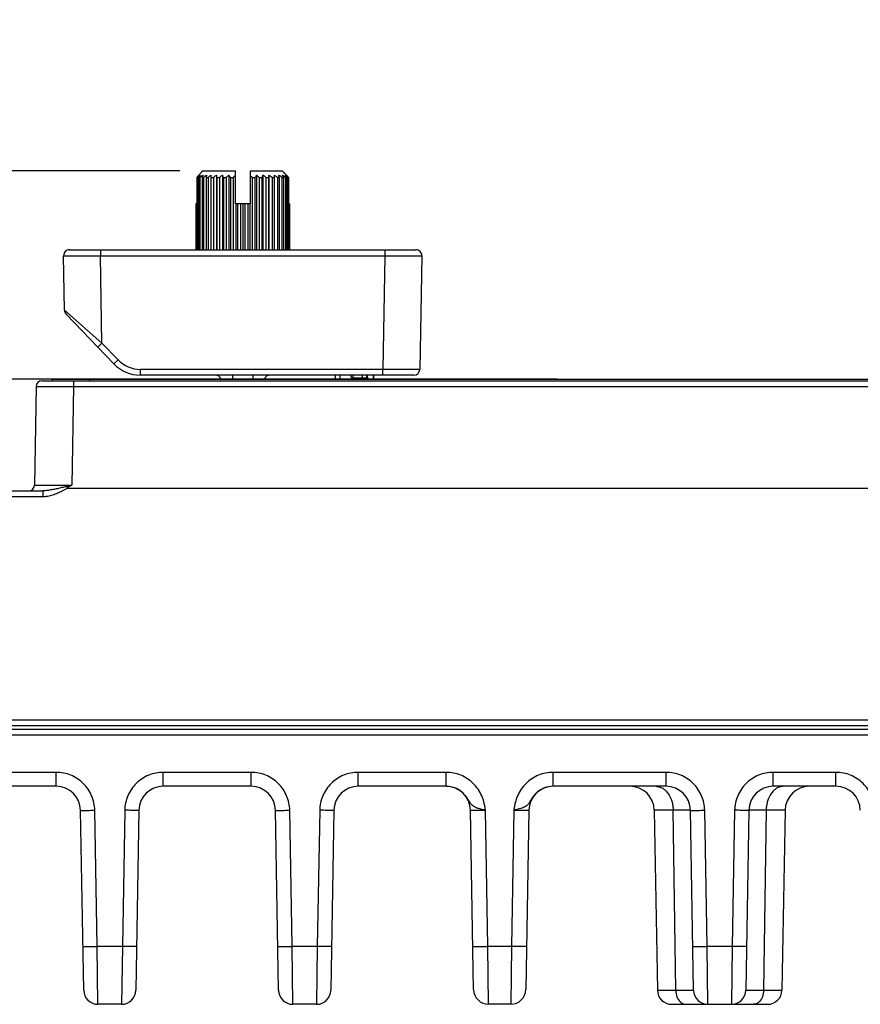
# Model space of a CAD drawing. Header units: inches. Extents: x 0 to 34, y 0 to 22.
# Tile 69 of 129: x 12.9 to 15.2, y 9.2 to 11.8. Entities that reach past the tile are written whole.
import ezdxf

# ---------------------------------------------------------------- set-up
doc = ezdxf.new("R2010")
doc.units = ezdxf.units.IN
doc.header["$LTSCALE"] = 1.87
doc.header["$MEASUREMENT"] = 0
doc.layers.get('0').update_dxf_attribs({"linetype": 'CONTINUOUS'})
doc.layers.add('02___PRT_ALL_AXES', color=7, linetype='CONTINUOUS')
doc.layers.add('DIMENSIONS', color=7, linetype='CONTINUOUS')
doc.styles.get("Standard").update_dxf_attribs({"font": 'txt', "width": 0.8})
doc.dimstyles.new('DIMSTYLE_2', dxfattribs={"dimtxt": 0.125, "dimasz": 0.18, "dimexe": 0.125, "dimexo": 0.0625, "dimgap": 0.0625, "dimtad": 0, "dimtih": 1, "dimtoh": 1, "dimzin": 0, "dimdsep": 46, "dimtxsty": 'STANDARD', "dimblk": '_FILLED', "dimblk1": '_FILLED', "dimblk2": '_FILLED', "dimcen": 0.09, "dimazin": 0, "dimtp": 0.01, "dimtm": 0.01, "dimtfac": 1, "dimtofl": 0, "dimtmove": 0, "dimatfit": 3, "dimldrblk": '_FILLED', "dimfxl": 1, "dimtolj": 1, "dimtzin": 0, "dimarcsym": 0})

# ---------------------------------------------------------------- blocks, each defined once
blk = doc.blocks.new('_FILLED')
at = {"color": 0, "linetype": 'BYBLOCK'}
blk.add_solid([(0, 0), (-1, 0.174), (-1, -0.174)], dxfattribs=at)
blk = doc.blocks.new('*D45')
at = {"layer": 'DIMENSIONS', "color": 2, "linetype": 'CONTINUOUS'}
for p, q in [((15.9617, 12.266), (9.511, 12.266)), ((9.636, 12.266), (9.636, 10.723)), ((9.636, 9.2001), (9.636, 10.473)), ((11.9452, 9.2001), (9.511, 9.2001))]:
    blk.add_line(p, q, dxfattribs=at)
at = {"layer": 'DIMENSIONS', "color": 2, "linetype": 'CONTINUOUS', "xscale": 0.18, "yscale": 0.18, "zscale": 0.18}
for p, rotation in [((9.636, 12.266), 90), ((9.636, 9.2001), 270)]:
    blk.add_blockref('_FILLED', p, dxfattribs=dict(at, rotation=rotation))
at = {"layer": 'DIMENSIONS', "color": 2, "linetype": 'CONTINUOUS', "insert": (9.636, 10.6605), "char_height": 0.125, "width": 1.325, "attachment_point": 2, "line_spacing_factor": 0.9}
blk.add_mtext('77.88{\\ftxt.shx;\\W1.000000;\\H0.125000; }[3.066]', dxfattribs=at)
blk = doc.blocks.new('*D47')
at = {"layer": 'DIMENSIONS', "color": 2, "linetype": 'CONTINUOUS'}
for p, q in [((11.8861, 10.6395), (11.8861, 13.141)), ((15.9242, 12.3138), (15.9242, 13.141)), ((11.8861, 13.016), (13.1301, 13.016)), ((15.9242, 13.016), (14.6801, 13.016))]:
    blk.add_line(p, q, dxfattribs=at)
at = {"layer": 'DIMENSIONS', "color": 2, "linetype": 'CONTINUOUS', "xscale": 0.18, "yscale": 0.18, "zscale": 0.18, "rotation": 180}
blk.add_blockref('_FILLED', (11.8861, 13.016), dxfattribs=at)
at = {"layer": 'DIMENSIONS', "color": 2, "linetype": 'CONTINUOUS', "xscale": 0.18, "yscale": 0.18, "zscale": 0.18}
blk.add_blockref('_FILLED', (15.9242, 13.016), dxfattribs=at)
at = {"layer": 'DIMENSIONS', "color": 2, "linetype": 'CONTINUOUS', "insert": (13.9051, 13.0785), "char_height": 0.125, "width": 1.425, "attachment_point": 2, "line_spacing_factor": 0.9}
blk.add_mtext('102.57{\\ftxt.shx;\\W1.000000;\\H0.125000; }[4.038]', dxfattribs=at)
blk = doc.blocks.new('*D49')
at = {"layer": 'DIMENSIONS', "color": 2, "linetype": 'CONTINUOUS'}
for p, q in [((14.3595, 10.8682), (10.261, 10.8682)), ((10.386, 10.8682), (10.386, 10.1591)), ((10.386, 9.2001), (10.386, 9.9091)), ((11.966, 9.2001), (10.261, 9.2001))]:
    blk.add_line(p, q, dxfattribs=at)
at = {"layer": 'DIMENSIONS', "color": 2, "linetype": 'CONTINUOUS', "xscale": 0.18, "yscale": 0.18, "zscale": 0.18}
for p, rotation in [((10.386, 10.8682), 90), ((10.386, 9.2001), 270)]:
    blk.add_blockref('_FILLED', p, dxfattribs=dict(at, rotation=rotation))
at = {"layer": 'DIMENSIONS', "color": 2, "linetype": 'CONTINUOUS', "insert": (10.386, 10.0966), "char_height": 0.125, "width": 1.325, "attachment_point": 2, "line_spacing_factor": 0.9}
blk.add_mtext('42.37{\\ftxt.shx;\\W1.000000;\\H0.125000; }[1.668]', dxfattribs=at)
blk = doc.blocks.new('*D50')
at = {"layer": 'DIMENSIONS', "color": 2, "linetype": 'CONTINUOUS'}
for p, q in [((11.136, 11.4238), (11.136, 11.7838)), ((13.3528, 11.4238), (11.011, 11.4238)), ((13.0495, 10.8682), (11.011, 10.8682)), ((11.136, 10.8682), (11.136, 10.5082))]:
    blk.add_line(p, q, dxfattribs=at)
at = {"layer": 'DIMENSIONS', "color": 2, "linetype": 'CONTINUOUS', "xscale": 0.18, "yscale": 0.18, "zscale": 0.18}
for p, rotation in [((11.136, 11.4238), 270), ((11.136, 10.8682), 90)]:
    blk.add_blockref('_FILLED', p, dxfattribs=dict(at, rotation=rotation))
at = {"layer": 'DIMENSIONS', "color": 2, "linetype": 'CONTINUOUS', "insert": (11.136, 11.2085), "char_height": 0.125, "width": 1.225, "attachment_point": 2, "line_spacing_factor": 0.9}
blk.add_mtext('14.11{\\ftxt.shx;\\W1.000000;\\H0.125000; }[.556]', dxfattribs=at)

msp = doc.modelspace()

# ---------------------------------------------------------------- linework, layer by layer
at = {"color": 7, "linetype": 'CONTINUOUS'}
for p, q in [((13.3983, 11.4059), (13.3983, 11.2131)), ((13.3983, 11.4059), (13.4001, 11.4059)), ((13.3988, 11.4059), (13.3999, 11.4069)), ((13.3999, 11.4069), (13.3991, 11.4069)), ((13.4001, 11.4059), (13.4001, 11.2131)), ((13.4111, 11.4197), (13.4026, 11.4113)), ((13.4038, 11.4059), (13.4038, 11.2131)), ((13.4038, 11.4059), (13.4067, 11.4059)), ((13.4067, 11.4059), (13.4067, 11.2131)), ((13.4153, 11.4238), (13.4111, 11.4197)), ((13.4121, 11.4059), (13.4121, 11.2131)), ((13.4121, 11.4059), (13.4161, 11.4059)), ((13.4153, 11.4238), (13.5012, 11.4238)), ((13.4161, 11.4059), (13.4161, 11.2131)), ((13.4232, 11.4059), (13.4232, 11.2131)), ((13.4232, 11.4059), (13.4281, 11.4059)), ((13.4281, 11.4059), (13.4281, 11.2131)), ((13.4366, 11.2131), (13.4366, 11.4121)), ((13.4366, 11.4059), (13.4424, 11.4059)), ((13.4424, 11.4059), (13.4424, 11.2131)), ((13.4508, 11.4121), (13.4508, 11.2131)), ((13.4521, 11.4059), (13.4521, 11.2131)), ((13.4521, 11.4059), (13.4586, 11.4059)), ((13.4586, 11.4059), (13.4586, 11.2131)), ((13.4667, 11.4121), (13.4667, 11.2131)), ((13.4693, 11.4059), (13.4693, 11.2131)), ((13.4693, 11.4059), (13.4764, 11.4059)), ((13.4764, 11.4059), (13.4764, 11.2131)), ((13.4839, 11.4121), (13.4839, 11.2131)), ((13.4878, 11.4059), (13.4878, 11.2131)), ((13.4878, 11.4059), (13.4952, 11.4059)), ((13.4952, 11.4059), (13.4952, 11.2131)), ((13.5012, 11.3358), (13.5012, 11.4238)), ((13.5402, 11.4238), (13.5402, 11.3358)), ((13.5402, 11.4238), (13.626, 11.4238)), ((13.5461, 11.4059), (13.5461, 11.2131)), ((13.5461, 11.4059), (13.5535, 11.4059)), ((13.5535, 11.4059), (13.5535, 11.2131)), ((13.5574, 11.4121), (13.5574, 11.2131)), ((13.565, 11.4059), (13.565, 11.2131)), ((13.565, 11.4059), (13.572, 11.4059)), ((13.572, 11.4059), (13.572, 11.2131)), ((13.5746, 11.4121), (13.5746, 11.2131)), ((13.5827, 11.4059), (13.5827, 11.2131)), ((13.5827, 11.4059), (13.5892, 11.4059)), ((13.5892, 11.4059), (13.5892, 11.2131)), ((13.5905, 11.4121), (13.5905, 11.2131)), ((13.5989, 11.4059), (13.5989, 11.2131)), ((13.5989, 11.4059), (13.6047, 11.4059)), ((13.6047, 11.4121), (13.6047, 11.2131)), ((13.6132, 11.4059), (13.6132, 11.2131)), ((13.6132, 11.4059), (13.6181, 11.4059)), ((13.6181, 11.4059), (13.6181, 11.2131)), ((13.6252, 11.4059), (13.6252, 11.2131)), ((13.6252, 11.4059), (13.6292, 11.4059)), ((13.6344, 11.4155), (13.626, 11.4238)), ((13.6292, 11.4059), (13.6292, 11.2131)), ((13.6324, 11.4175), (13.6302, 11.4197)), ((13.6387, 11.4113), (13.6344, 11.4155)), ((13.6346, 11.4059), (13.6346, 11.2131)), ((13.6346, 11.4059), (13.6376, 11.4059)), ((13.6376, 11.4059), (13.6376, 11.2131)), ((13.6413, 11.4059), (13.6413, 11.2131)), ((13.6413, 11.4059), (13.643, 11.4059)), ((13.6415, 11.4069), (13.6422, 11.4069)), ((13.6415, 11.4069), (13.6425, 11.4059)), ((13.643, 11.4059), (13.643, 11.2131)), ((13.3958, 11.3358), (13.3958, 11.2131)), ((13.3983, 11.3358), (13.3958, 11.3358)), ((13.3964, 11.3358), (13.3964, 11.2131)), ((13.5402, 11.3358), (13.5012, 11.3358)), ((13.5021, 11.3358), (13.5021, 11.2131)), ((13.5071, 11.3358), (13.5071, 11.2131)), ((13.5147, 11.3358), (13.5147, 11.2131)), ((13.5207, 11.3358), (13.5207, 11.2131)), ((13.5267, 11.3358), (13.5267, 11.2131)), ((13.5343, 11.3358), (13.5343, 11.2131)), ((13.5393, 11.3358), (13.5393, 11.2131)), ((13.6455, 11.3358), (13.643, 11.3358)), ((13.6449, 11.3358), (13.6449, 11.2131)), ((13.6455, 11.3358), (13.6455, 11.2131)), ((13.0452, 11.052), (13.0427, 11.1971)), ((13.0584, 11.2131), (13.9829, 11.2131)), ((13.1411, 11.2131), (13.1411, 11.1971)), ((13.1451, 10.9642), (13.1411, 11.1971)), ((13.1411, 11.1971), (13.9003, 11.1971)), ((13.9003, 11.1971), (13.895, 10.894)), ((13.9003, 11.2131), (13.9003, 11.1971)), ((13.9987, 11.1971), (13.9934, 10.894)), ((13.1451, 10.9642), (13.0452, 11.052)), ((13.1766, 10.9088), (13.0496, 11.0414)), ((13.1338, 10.9535), (13.1451, 10.9642)), ((13.188, 10.9194), (13.1451, 10.9642)), ((13.1766, 10.9088), (13.188, 10.9194)), ((13.2477, 10.8785), (13.2477, 10.894)), ((13.895, 10.894), (13.2477, 10.894)), ((13.9776, 10.8785), (13.2477, 10.8785)), ((13.4936, 10.8785), (13.4936, 10.8682)), ((13.5477, 10.8785), (13.5477, 10.8682)), ((13.8158, 10.8705), (13.8158, 10.8785)), ((13.8394, 10.8785), (13.8394, 10.8705)), ((13.8512, 10.8785), (13.8512, 10.8705)), ((13.8709, 10.8682), (13.8709, 10.8785)), ((13.895, 10.8785), (13.895, 10.894)), ((13.9054, 10.8939), (13.895, 10.894)), ((12.9695, 10.8484), (12.9649, 10.5848)), ((12.9845, 10.8632), (15.8852, 10.8632)), ((13.0695, 10.8484), (13.0649, 10.5848)), ((13.0695, 10.8632), (13.0695, 10.8484)), ((13.0695, 10.8484), (15.8852, 10.8484)), ((13.8512, 10.8705), (13.8158, 10.8705)), ((12.2459, 10.57), (12.9872, 10.57)), ((12.9872, 10.57), (12.9872, 10.5548)), ((13.039, 10.57), (13.0527, 10.577)), ((13.0527, 10.577), (24.8249, 10.577)), ((12.2459, 10.5548), (12.9872, 10.5548)), ((24.7141, 9.9577), (11.9969, 9.9577)), ((24.7991, 9.9429), (11.9119, 9.9429)), ((12.0814, 9.9341), (24.6303, 9.9341)), ((11.8969, 9.9193), (24.8141, 9.9193)), ((13.023, 9.8189), (12.7886, 9.8189)), ((13.023, 9.7816), (13.023, 9.8189)), ((13.3088, 9.7816), (13.3088, 9.8189)), ((13.5433, 9.8189), (13.3088, 9.8189)), ((13.5433, 9.7816), (13.5433, 9.8189)), ((13.8291, 9.7816), (13.8291, 9.8189)), ((14.0635, 9.8189), (13.8291, 9.8189)), ((14.0635, 9.7816), (14.0635, 9.8189)), ((14.3492, 9.7816), (14.3492, 9.8189)), ((14.6507, 9.8189), (14.3492, 9.8189)), ((14.6507, 9.7816), (14.6507, 9.8189)), ((14.9365, 9.7816), (14.9365, 9.8189)), ((15.1039, 9.8189), (14.9365, 9.8189)), ((15.1039, 9.7816), (15.1039, 9.8189)), ((13.023, 9.7816), (12.7886, 9.7816)), ((13.5433, 9.7816), (13.3088, 9.7816)), ((14.0635, 9.7816), (13.8291, 9.7816)), ((14.071, 9.7811), (14.0635, 9.7815)), ((14.6507, 9.7816), (14.3492, 9.7816)), ((15.1039, 9.7816), (14.9365, 9.7816)), ((13.0963, 9.2374), (13.088, 9.7177)), ((13.1323, 9.3543), (13.126, 9.7177)), ((13.2058, 9.7177), (13.1995, 9.3543)), ((13.2438, 9.7177), (13.2354, 9.2374)), ((13.6166, 9.2374), (13.6083, 9.7177)), ((13.6526, 9.3543), (13.6463, 9.7177)), ((13.7261, 9.7177), (13.7198, 9.3543)), ((13.7641, 9.7177), (13.7557, 9.2374)), ((14.1368, 9.2394), (14.1285, 9.7177)), ((14.1748, 9.3543), (14.1685, 9.7177)), ((14.2443, 9.7177), (14.238, 9.3543)), ((14.2843, 9.7177), (14.276, 9.2394)), ((14.6191, 9.7177), (14.6274, 9.2374)), ((14.6695, 9.7177), (14.6191, 9.7177)), ((14.6766, 9.2374), (14.6695, 9.7177)), ((14.7157, 9.7177), (14.6695, 9.7177)), ((14.724, 9.2374), (14.7157, 9.7177)), ((14.76, 9.3543), (14.7536, 9.7177)), ((14.8335, 9.7177), (14.8272, 9.3543)), ((14.8715, 9.7177), (14.8631, 9.2374)), ((14.9177, 9.7177), (14.8715, 9.7177)), ((14.9177, 9.7177), (14.9105, 9.2374)), ((14.9681, 9.7177), (14.9177, 9.7177)), ((14.9681, 9.7177), (14.9597, 9.2374)), ((13.1343, 9.2001), (13.1323, 9.3543)), ((13.1995, 9.3543), (13.1323, 9.3543)), ((13.1995, 9.3543), (13.1975, 9.2001)), ((13.6546, 9.2001), (13.6526, 9.3543)), ((13.7198, 9.3543), (13.6526, 9.3543)), ((13.7198, 9.3543), (13.7178, 9.2001)), ((14.1768, 9.2001), (14.1748, 9.3543)), ((14.238, 9.3543), (14.1748, 9.3543)), ((14.238, 9.3543), (14.236, 9.2001)), ((14.762, 9.2001), (14.76, 9.3543)), ((14.8272, 9.3543), (14.76, 9.3543)), ((14.8272, 9.3543), (14.8251, 9.2001)), ((14.6274, 9.2374), (14.6766, 9.2374)), ((14.6766, 9.2374), (14.724, 9.2374)), ((14.8631, 9.2374), (14.9105, 9.2374)), ((14.9105, 9.2374), (14.9597, 9.2374)), ((13.1975, 9.2001), (13.1343, 9.2001)), ((13.7178, 9.2001), (13.6546, 9.2001)), ((14.236, 9.2001), (14.1768, 9.2001)), ((14.6655, 9.2001), (14.9217, 9.2001))]:
    msp.add_line(p, q, dxfattribs=at)
at = {"color": 6, "linetype": 'CONTINUOUS'}
for p, q in [((13.7685, 10.8682), (13.7685, 10.8785)), ((13.7803, 10.8785), (13.7803, 10.8682)), ((13.8099, 10.8744), (13.8099, 10.8785)), ((13.8532, 10.8785), (13.8532, 10.8744)), ((13.8689, 10.8785), (13.8689, 10.8682))]:
    msp.add_line(p, q, dxfattribs=at)
at = {"color": 7, "linetype": 'CONTINUOUS'}
for centre, radius, start, end in [((13.7041, 11.1631), 0.3904, 141.3645, 141.5527), ((13.6941, 11.1711), 0.3777, 140.9333, 141.3636), ((13.6737, 11.077), 0.4279, 128.4472, 129.7517), ((13.6613, 11.1977), 0.3355, 140.4513, 140.9231), ((13.7266, 11.2079), 0.3787, 147.9224, 148.4818), ((13.689, 11.2315), 0.3343, 147.3076, 147.9168), ((13.6848, 11.049), 0.4525, 126.6417, 127.926), ((13.8155, 11.2376), 0.4371, 156.8968, 157.3439), ((13.7653, 11.259), 0.3825, 156.4023, 156.892), ((13.7018, 11.025), 0.4762, 125.6204, 126.8708), ((14.13, 11.2566), 0.7224, 167.8138, 168.0687), ((14.0372, 11.2766), 0.6275, 167.5304, 167.8109), ((13.715, 11.0187), 0.4819, 125.285, 126.5306), ((13.7281, 11.025), 0.4762, 125.6204, 126.8708), ((12.7852, 11.2651), 0.6817, 11.9269, 12.4552), ((13.7368, 11.049), 0.4525, 126.6417, 127.926), ((13.0875, 11.2466), 0.4137, 22.6486, 23.5738), ((13.75, 11.077), 0.4279, 128.4472, 129.7517), ((13.1811, 11.2179), 0.3597, 31.5095, 32.6645), ((13.7687, 11.1073), 0.405, 131.3503, 132.4831), ((13.2642, 11.0979), 0.4176, 47.534, 48.6326), ((13.8478, 11.2257), 0.3451, 147.3109, 148.515), ((13.2819, 11.0654), 0.4428, 50.2703, 51.5308), ((13.9372, 11.2537), 0.3957, 156.4051, 157.3725), ((13.2952, 11.0367), 0.468, 52.0953, 53.3371), ((14.2255, 11.2717), 0.6503, 167.5321, 168.0859), ((13.3132, 11.025), 0.4762, 53.1292, 54.3796), ((13.3263, 11.0187), 0.4819, 53.4694, 54.715), ((13.0186, 11.2797), 0.6127, 12.1857, 12.473), ((13.3395, 11.025), 0.4762, 53.1292, 54.3796), ((12.9276, 11.26), 0.7058, 11.9283, 12.1892), ((13.3471, 11.0367), 0.468, 52.0953, 53.3371), ((13.2839, 11.2623), 0.374, 23.1024, 23.6033), ((13.2346, 11.2413), 0.4276, 22.6511, 23.1082), ((13.3582, 11.0654), 0.4428, 50.2703, 51.5308), ((13.3582, 11.2352), 0.3274, 32.0768, 32.6988), ((13.3213, 11.212), 0.371, 31.5124, 32.0835), ((13.381, 11.1984), 0.3343, 39.076, 39.5495), ((13.3566, 11.1787), 0.3657, 38.6294, 39.0737), ((13.3373, 11.1631), 0.3904, 38.4473, 38.6355), ((13.0584, 11.1974), 0.0157, 90, 181), ((13.9829, 11.1974), 0.0157, 359, 90), ((13.0609, 11.0523), 0.0157, 181, 223.79), ((13.2477, 10.9769), 0.0984, 223.79, 270), ((13.2477, 10.9766), 0.0827, 223.7909, 269.9991), ((13.4479, 10.8627), 0.0157, 20.2771, 90), ((13.5934, 10.8627), 0.0157, 90, 159.7229), ((13.9776, 10.8942), 0.0157, 270, 359), ((12.9845, 10.8482), 0.015, 90, 179), ((12.9499, 10.585), 0.015, 270, 359), ((12.4835, 12.0843), 1.6083, 291.0087, 291.1915), ((13.023, 9.7166), 0.065, 1, 90), ((13.3088, 9.7166), 0.065, 90, 179), ((13.5433, 9.7166), 0.065, 1, 90), ((13.8291, 9.7166), 0.065, 90, 179), ((14.0635, 9.7166), 0.065, 1, 90), ((14.0635, 9.7162), 0.0653, 69.0597, 83.4625), ((14.0634, 9.716), 0.0656, 65.5042, 69.0672), ((14.3493, 9.7166), 0.065, 90, 179), ((14.3495, 9.7156), 0.066, 112.851, 121.1395), ((14.3494, 9.7159), 0.0656, 110.7354, 112.8354), ((14.3493, 9.7162), 0.0654, 90.0177, 110.7379), ((14.5541, 9.7166), 0.065, 1, 90), ((14.6507, 9.7166), 0.065, 1, 90), ((14.9365, 9.7166), 0.065, 90, 179), ((15.0331, 9.7166), 0.065, 90, 179), ((15.1039, 9.7166), 0.065, 1, 90), ((13.1343, 9.2381), 0.038, 181, 270), ((13.1975, 9.2381), 0.038, 270, 359), ((13.6546, 9.2381), 0.038, 181, 270), ((13.7178, 9.2381), 0.038, 270, 359), ((14.1768, 9.2401), 0.04, 181, 270), ((14.236, 9.2401), 0.04, 270, 359), ((14.6654, 9.2381), 0.038, 181, 270), ((14.762, 9.2381), 0.038, 181, 270), ((14.8251, 9.2381), 0.038, 270, 359), ((14.9217, 9.2381), 0.038, 270, 359)]:
    msp.add_arc(centre, radius, start, end, dxfattribs=at)
at = {"color": 6, "linetype": 'CONTINUOUS'}
for centre, radius, start, end in [((13.8177, 10.8744), 0.00787, 180, 232.3694), ((13.8591, 10.8744), 0.00591, 180, 216.8699), ((13.8512, 10.8685), 0.00394, 0, 36.8699)]:
    msp.add_arc(centre, radius, start, end, dxfattribs=at)
at = {"color": 7, "linetype": 'CONTINUOUS'}
for points, knots in [([(13.0427, 11.1971), (13.0427, 11.1971), (13.0427, 11.1971), (13.0428, 11.1971), (13.043, 11.1971), (13.0433, 11.1971), (13.0438, 11.1971), (13.0446, 11.1971), (13.0457, 11.1971), (13.047, 11.1971), (13.0485, 11.197), (13.0509, 11.197), (13.0546, 11.197), (13.0595, 11.197), (13.0652, 11.197), (13.0717, 11.197), (13.0788, 11.197), (13.0895, 11.197), (13.1039, 11.197), (13.1221, 11.1971), (13.1347, 11.1971), (13.1411, 11.1971)], [0, 0, 0, 0, 0.000311, 0.001219, 0.002728, 0.004835, 0.010844, 0.019234, 0.02999, 0.043083, 0.058477, 0.076139, 0.118098, 0.168544, 0.227004, 0.292902, 0.365614, 0.444434, 0.617318, 0.804911, 1, 1, 1, 1]), ([(13.9003, 11.1971), (13.9067, 11.1971), (13.9192, 11.1971), (13.9374, 11.197), (13.9518, 11.197), (13.9625, 11.197), (13.9696, 11.197), (13.9761, 11.197), (13.9818, 11.197), (13.9868, 11.197), (13.9904, 11.197), (13.9928, 11.197), (13.9944, 11.1971), (13.9956, 11.1971), (13.9967, 11.1971), (13.9975, 11.1971), (13.9981, 11.1971), (13.9984, 11.1971), (13.9985, 11.1971), (13.9986, 11.1971), (13.9987, 11.1971), (13.9987, 11.1971)], [0, 0, 0, 0, 0.195086, 0.382674, 0.555557, 0.634377, 0.70709, 0.772989, 0.83145, 0.881897, 0.923858, 0.941521, 0.956916, 0.970009, 0.980766, 0.989156, 0.995164, 0.997272, 0.998781, 0.999689, 1, 1, 1, 1]), ([(13.9934, 10.894), (13.9934, 10.894), (13.9933, 10.894), (13.9933, 10.894), (13.9931, 10.894), (13.9929, 10.8939), (13.9924, 10.8939), (13.9917, 10.8939), (13.9907, 10.8939), (13.9896, 10.8939), (13.9883, 10.8939), (13.9862, 10.8939), (13.983, 10.8939), (13.9787, 10.8939), (13.9736, 10.8939), (13.9679, 10.8939), (13.9616, 10.8939), (13.9522, 10.8939), (13.9392, 10.8939), (13.9227, 10.8939), (13.9113, 10.8939), (13.9054, 10.8939)], [0, 0, 0, 0, 0.000303, 0.001187, 0.002655, 0.004705, 0.010551, 0.018714, 0.029185, 0.041938, 0.056942, 0.074168, 0.115147, 0.164525, 0.221892, 0.286766, 0.358603, 0.436805, 0.609634, 0.799443, 1, 1, 1, 1]), ([(12.9695, 10.8484), (12.9695, 10.8484), (12.9695, 10.8484), (12.9695, 10.8484), (12.9696, 10.8484), (12.9696, 10.8485), (12.9696, 10.8485), (12.9697, 10.8485), (12.9697, 10.8485), (12.9698, 10.8485), (12.9699, 10.8485), (12.9701, 10.8485), (12.9703, 10.8485), (12.9706, 10.8485), (12.971, 10.8485), (12.9715, 10.8485), (12.972, 10.8485), (12.9725, 10.8485), (12.9732, 10.8485), (12.9741, 10.8485), (12.9755, 10.8485), (12.9772, 10.8485), (12.9792, 10.8485), (12.9814, 10.8485), (12.9838, 10.8485), (12.9865, 10.8485), (12.9893, 10.8485), (12.9934, 10.8485), (12.999, 10.8486), (13.0063, 10.8485), (13.0141, 10.8485), (13.0225, 10.8485), (13.0314, 10.8485), (13.0406, 10.8485), (13.0501, 10.8485), (13.0597, 10.8485), (13.0663, 10.8485), (13.0695, 10.8484)], [0, 0, 0, 0, 0.000025, 0.000084, 0.00018, 0.000313, 0.000691, 0.001219, 0.001898, 0.002726, 0.003704, 0.004833, 0.007539, 0.010843, 0.014743, 0.019235, 0.024319, 0.02999, 0.036245, 0.04308, 0.058476, 0.07614, 0.09603, 0.118096, 0.142288, 0.168546, 0.196807, 0.227003, 0.292905, 0.365617, 0.444439, 0.528611, 0.617323, 0.70972, 0.804913, 0.901984, 1, 1, 1, 1]), ([(12.9649, 10.5848), (12.9649, 10.5848), (12.9649, 10.5848), (12.9649, 10.5848), (12.9649, 10.5848), (12.965, 10.5848), (12.965, 10.5848), (12.9651, 10.5848), (12.9651, 10.5848), (12.9652, 10.5848), (12.9653, 10.5847), (12.9655, 10.5847), (12.9657, 10.5847), (12.966, 10.5847), (12.9664, 10.5847), (12.9669, 10.5847), (12.9674, 10.5847), (12.9679, 10.5847), (12.9686, 10.5847), (12.9695, 10.5847), (12.9708, 10.5847), (12.9726, 10.5847), (12.9746, 10.5847), (12.9768, 10.5847), (12.9792, 10.5847), (12.9818, 10.5847), (12.9847, 10.5847), (12.9888, 10.5847), (12.9944, 10.5847), (13.0017, 10.5847), (13.0095, 10.5847), (13.0179, 10.5847), (13.0268, 10.5847), (13.036, 10.5847), (13.0455, 10.5847), (13.0551, 10.5847), (13.0616, 10.5848), (13.0649, 10.5848)], [0, 0, 0, 0, 0.000025, 0.000083, 0.000178, 0.000311, 0.000688, 0.001215, 0.001892, 0.002719, 0.003697, 0.004824, 0.007528, 0.01083, 0.014727, 0.019218, 0.024299, 0.029968, 0.036221, 0.043055, 0.058447, 0.076108, 0.095995, 0.11806, 0.142249, 0.168506, 0.196766, 0.226962, 0.292865, 0.365579, 0.444405, 0.528583, 0.617301, 0.709705, 0.804904, 0.90198, 1, 1, 1, 1]), ([(13.0352, 10.5777), (13.0312, 10.5767), (13.0252, 10.5754), (13.0172, 10.5737), (13.0112, 10.5726), (13.0052, 10.5716), (12.9992, 10.5707), (12.9932, 10.5702), (12.9892, 10.57), (12.9872, 10.57)], [0, 0, 0, 0, 0.253915, 0.379805, 0.504981, 0.629484, 0.753399, 0.876847, 1, 1, 1, 1]), ([(12.9872, 10.5548), (12.9895, 10.5548), (12.994, 10.555), (13.0008, 10.556), (13.0074, 10.5574), (13.0161, 10.56), (13.0268, 10.5641), (13.035, 10.568), (13.039, 10.57)], [0, 0, 0, 0, 0.125, 0.250006, 0.375021, 0.500037, 0.749999, 1, 1, 1, 1]), ([(13.0601, 10.5829), (13.0591, 10.5828), (13.057, 10.5825), (13.0538, 10.5818), (13.0507, 10.5812), (13.0466, 10.5803), (13.0414, 10.5791), (13.0373, 10.5781), (13.0352, 10.5777)], [0, 0, 0, 0, 0.125604, 0.251103, 0.376461, 0.501642, 0.751349, 1, 1, 1, 1]), ([(13.0527, 10.577), (13.0526, 10.577), (13.0525, 10.5771), (13.0524, 10.5771), (13.0523, 10.5771), (13.0522, 10.5771), (13.0521, 10.5772), (13.052, 10.5773), (13.052, 10.5774), (13.0521, 10.5775), (13.0521, 10.5776), (13.0522, 10.5777), (13.0523, 10.5779), (13.0524, 10.578), (13.0525, 10.5782), (13.0527, 10.5784), (13.053, 10.5786), (13.0532, 10.5788), (13.0535, 10.579), (13.0538, 10.5793), (13.0543, 10.5797), (13.0548, 10.58), (13.0554, 10.5804), (13.0559, 10.5808), (13.0565, 10.5811), (13.0571, 10.5815), (13.0579, 10.5819), (13.0589, 10.5824), (13.0597, 10.5828), (13.0601, 10.5829)], [0, 0, 0, 0, 0.015627, 0.031251, 0.039069, 0.046898, 0.06241, 0.070235, 0.078072, 0.085907, 0.093727, 0.109349, 0.124975, 0.1406, 0.156226, 0.187475, 0.218725, 0.249976, 0.281227, 0.312479, 0.37498, 0.437483, 0.499986, 0.562489, 0.624993, 0.687498, 0.750002, 0.875001, 1, 1, 1, 1]), ([(13.126, 9.7177), (13.1258, 9.7243), (13.1243, 9.7377), (13.1182, 9.7568), (13.1085, 9.7744), (13.0956, 9.7898), (13.08, 9.8024), (13.0622, 9.8118), (13.043, 9.8176), (13.0296, 9.8189), (13.023, 9.8189)], [0, 0, 0, 0, 0.124907, 0.250048, 0.375017, 0.49997, 0.624914, 0.749874, 0.875053, 1, 1, 1, 1]), ([(13.3088, 9.8189), (13.3022, 9.8189), (13.2888, 9.8176), (13.2696, 9.8118), (13.2518, 9.8024), (13.2362, 9.7898), (13.2233, 9.7744), (13.2136, 9.7568), (13.2075, 9.7377), (13.206, 9.7243), (13.2058, 9.7177)], [0, 0, 0, 0, 0.124915, 0.250039, 0.374994, 0.499947, 0.624901, 0.749888, 0.875072, 1, 1, 1, 1]), ([(13.6463, 9.7177), (13.6461, 9.7243), (13.6446, 9.7377), (13.6385, 9.7568), (13.6288, 9.7744), (13.6159, 9.7898), (13.6003, 9.8024), (13.5825, 9.8118), (13.5633, 9.8176), (13.5499, 9.8189), (13.5433, 9.8189)], [0, 0, 0, 0, 0.124907, 0.250048, 0.375017, 0.49997, 0.624914, 0.749874, 0.875053, 1, 1, 1, 1]), ([(13.8291, 9.8189), (13.8225, 9.8189), (13.8091, 9.8176), (13.7899, 9.8118), (13.7721, 9.8024), (13.7565, 9.7898), (13.7436, 9.7744), (13.7339, 9.7568), (13.7278, 9.7377), (13.7263, 9.7243), (13.7261, 9.7177)], [0, 0, 0, 0, 0.124915, 0.250039, 0.374994, 0.499947, 0.624901, 0.749888, 0.875072, 1, 1, 1, 1]), ([(14.1685, 9.7177), (14.1682, 9.7194), (14.1678, 9.7227), (14.1667, 9.7293), (14.165, 9.7374), (14.1623, 9.7471), (14.1575, 9.7596), (14.1493, 9.7742), (14.1364, 9.7897), (14.1208, 9.8024), (14.1029, 9.8118), (14.0836, 9.8176), (14.0702, 9.8189), (14.0635, 9.8189)], [0, 0, 0, 0, 0.031246, 0.062491, 0.124979, 0.187472, 0.249977, 0.374878, 0.499814, 0.624794, 0.7498, 0.874904, 1, 1, 1, 1]), ([(14.3492, 9.8189), (14.3426, 9.8189), (14.3292, 9.8176), (14.3098, 9.8118), (14.292, 9.8023), (14.2764, 9.7897), (14.2634, 9.7742), (14.2537, 9.7566), (14.2484, 9.7407), (14.2458, 9.7276), (14.2448, 9.721), (14.2443, 9.7177)], [0, 0, 0, 0, 0.125109, 0.25024, 0.375261, 0.500257, 0.62521, 0.750129, 0.875019, 0.937509, 1, 1, 1, 1]), ([(14.7536, 9.7177), (14.7535, 9.7243), (14.752, 9.7377), (14.7459, 9.7568), (14.7362, 9.7744), (14.7233, 9.7898), (14.7077, 9.8024), (14.6899, 9.8118), (14.6707, 9.8176), (14.6573, 9.8189), (14.6507, 9.8189)], [0, 0, 0, 0, 0.124907, 0.250048, 0.375017, 0.49997, 0.624914, 0.749874, 0.875053, 1, 1, 1, 1]), ([(14.9365, 9.8189), (14.9299, 9.8189), (14.9165, 9.8176), (14.8973, 9.8118), (14.8795, 9.8024), (14.8639, 9.7898), (14.851, 9.7744), (14.8413, 9.7568), (14.8352, 9.7377), (14.8336, 9.7243), (14.8335, 9.7177)], [0, 0, 0, 0, 0.124915, 0.250039, 0.374994, 0.499947, 0.624901, 0.749888, 0.875072, 1, 1, 1, 1]), ([(15.2069, 9.7177), (15.2068, 9.7243), (15.2052, 9.7377), (15.1992, 9.7568), (15.1895, 9.7744), (15.1766, 9.7898), (15.161, 9.8024), (15.1432, 9.8118), (15.1239, 9.8176), (15.1106, 9.8189), (15.1039, 9.8189)], [0, 0, 0, 0, 0.124907, 0.250048, 0.375017, 0.49997, 0.624914, 0.749874, 0.875053, 1, 1, 1, 1]), ([(14.1215, 9.7475), (14.1197, 9.7505), (14.1157, 9.7563), (14.1085, 9.7641), (14.1001, 9.7707), (14.0939, 9.7742), (14.0906, 9.7757)], [0, 0, 0, 0, 0.246146, 0.496464, 0.74802, 1, 1, 1, 1]), ([(14.3154, 9.7721), (14.3101, 9.7689), (14.3028, 9.763), (14.2951, 9.7535), (14.2918, 9.7484), (14.2902, 9.7459)], [0, 0, 0, 0, 0.504203, 0.754772, 1, 1, 1, 1]), ([(14.6232, 9.7816), (14.6268, 9.7816), (14.6342, 9.7803), (14.6408, 9.7769), (14.6439, 9.7747)], [0, 0, 0, 0, 0.487499, 1, 1, 1, 1]), ([(14.6439, 9.7747), (14.645, 9.7739), (14.6494, 9.7705), (14.6532, 9.7663), (14.6556, 9.7629)], [0, 0, 0, 0, 0.240563, 1, 1, 1, 1]), ([(14.9433, 9.7747), (14.9422, 9.7739), (14.9378, 9.7705), (14.934, 9.7663), (14.9315, 9.7629)], [0, 0, 0, 0, 0.240564, 1, 1, 1, 1]), ([(14.9639, 9.7816), (14.9604, 9.7816), (14.953, 9.7803), (14.9463, 9.7769), (14.9433, 9.7747)], [0, 0, 0, 0, 0.487498, 1, 1, 1, 1]), ([(14.1362, 9.7284), (14.1347, 9.7294), (14.1326, 9.7311), (14.1301, 9.7339), (14.1277, 9.7372), (14.125, 9.7418), (14.1228, 9.7456), (14.1215, 9.7475)], [0, 0, 0, 0, 0.223376, 0.337825, 0.457738, 0.717409, 1, 1, 1, 1]), ([(14.2902, 9.7459), (14.2889, 9.7437), (14.2871, 9.7404), (14.2845, 9.7364), (14.2825, 9.7337), (14.2804, 9.7314), (14.2772, 9.7286), (14.2745, 9.727), (14.2726, 9.7261)], [0, 0, 0, 0, 0.282241, 0.412114, 0.534138, 0.650684, 0.765016, 1, 1, 1, 1]), ([(14.6556, 9.7629), (14.6601, 9.7567), (14.6652, 9.7458), (14.6687, 9.7302), (14.6694, 9.7219), (14.6695, 9.7177)], [0, 0, 0, 0, 0.480721, 0.738266, 1, 1, 1, 1]), ([(14.9315, 9.7629), (14.927, 9.7567), (14.9219, 9.7458), (14.9185, 9.7302), (14.9178, 9.7219), (14.9177, 9.7177)], [0, 0, 0, 0, 0.48072, 0.738266, 1, 1, 1, 1]), ([(14.1685, 9.7177), (14.1654, 9.7184), (14.1594, 9.7197), (14.1508, 9.722), (14.143, 9.7247), (14.1383, 9.727), (14.1362, 9.7284)], [0, 0, 0, 0, 0.276537, 0.540906, 0.782833, 1, 1, 1, 1]), ([(14.2726, 9.7261), (14.2706, 9.7251), (14.2663, 9.7234), (14.2569, 9.7205), (14.2494, 9.7188), (14.2443, 9.7177)], [0, 0, 0, 0, 0.224236, 0.469136, 1, 1, 1, 1]), ([(13.088, 9.7177), (13.088, 9.7177), (13.088, 9.7176), (13.0882, 9.7176), (13.0884, 9.7176), (13.0887, 9.7176), (13.0891, 9.7175), (13.0899, 9.7175), (13.091, 9.7175), (13.0926, 9.7174), (13.0945, 9.7174), (13.0967, 9.7174), (13.0992, 9.7174), (13.1019, 9.7174), (13.106, 9.7174), (13.1116, 9.7175), (13.1187, 9.7176), (13.1235, 9.7176), (13.126, 9.7177)], [0, 0, 0, 0, 0.001493, 0.005257, 0.011386, 0.019871, 0.030684, 0.043798, 0.076798, 0.118617, 0.168978, 0.22739, 0.293228, 0.36586, 0.444657, 0.618043, 0.806054, 1, 1, 1, 1]), ([(13.2438, 9.7177), (13.2438, 9.7177), (13.2437, 9.7176), (13.2436, 9.7176), (13.2434, 9.7176), (13.2431, 9.7176), (13.2426, 9.7175), (13.2419, 9.7175), (13.2408, 9.7175), (13.2392, 9.7174), (13.2373, 9.7174), (13.2351, 9.7174), (13.2326, 9.7174), (13.2299, 9.7174), (13.2257, 9.7174), (13.2202, 9.7175), (13.2131, 9.7176), (13.2083, 9.7176), (13.2058, 9.7177)], [0, 0, 0, 0, 0.001493, 0.005257, 0.011386, 0.019871, 0.030684, 0.043798, 0.076798, 0.118617, 0.168978, 0.22739, 0.293228, 0.36586, 0.444657, 0.618042, 0.806054, 1, 1, 1, 1]), ([(13.6083, 9.7177), (13.6083, 9.7177), (13.6083, 9.7176), (13.6085, 9.7176), (13.6087, 9.7176), (13.609, 9.7176), (13.6094, 9.7175), (13.6102, 9.7175), (13.6113, 9.7175), (13.6129, 9.7174), (13.6148, 9.7174), (13.617, 9.7174), (13.6195, 9.7174), (13.6222, 9.7174), (13.6263, 9.7174), (13.6319, 9.7175), (13.639, 9.7176), (13.6438, 9.7176), (13.6463, 9.7177)], [0, 0, 0, 0, 0.001493, 0.005257, 0.011386, 0.019871, 0.030684, 0.043798, 0.076798, 0.118617, 0.168978, 0.22739, 0.293228, 0.36586, 0.444657, 0.618043, 0.806054, 1, 1, 1, 1]), ([(13.7641, 9.7177), (13.7641, 9.7177), (13.764, 9.7176), (13.7639, 9.7176), (13.7637, 9.7176), (13.7634, 9.7176), (13.7629, 9.7175), (13.7622, 9.7175), (13.7611, 9.7175), (13.7595, 9.7174), (13.7576, 9.7174), (13.7554, 9.7174), (13.7529, 9.7174), (13.7502, 9.7174), (13.746, 9.7174), (13.7405, 9.7175), (13.7334, 9.7176), (13.7286, 9.7176), (13.7261, 9.7177)], [0, 0, 0, 0, 0.001493, 0.005257, 0.011386, 0.019871, 0.030684, 0.043798, 0.076798, 0.118617, 0.168978, 0.22739, 0.293228, 0.36586, 0.444657, 0.618042, 0.806054, 1, 1, 1, 1]), ([(14.1285, 9.7177), (14.1285, 9.7177), (14.1285, 9.7178), (14.1287, 9.7178), (14.1289, 9.7178), (14.1294, 9.7179), (14.1303, 9.718), (14.1316, 9.718), (14.1333, 9.7181), (14.1353, 9.7181), (14.1376, 9.7182), (14.1403, 9.7182), (14.1432, 9.7181), (14.1475, 9.7181), (14.1533, 9.718), (14.1608, 9.7179), (14.1659, 9.7178), (14.1685, 9.7177)], [0, 0, 0, 0, 0.001784, 0.00559, 0.011683, 0.0201, 0.043913, 0.076927, 0.11881, 0.169164, 0.227567, 0.293423, 0.366058, 0.444793, 0.617543, 0.805237, 1, 1, 1, 1]), ([(14.2443, 9.7177), (14.2469, 9.7178), (14.252, 9.7179), (14.2594, 9.718), (14.2653, 9.7181), (14.2696, 9.7181), (14.2725, 9.7182), (14.2752, 9.7182), (14.2775, 9.7181), (14.2795, 9.7181), (14.2812, 9.718), (14.2825, 9.718), (14.2834, 9.7179), (14.2839, 9.7178), (14.2841, 9.7178), (14.2843, 9.7178), (14.2843, 9.7177), (14.2843, 9.7177)], [0, 0, 0, 0, 0.194902, 0.382379, 0.555107, 0.633863, 0.706497, 0.772326, 0.830704, 0.881091, 0.922989, 0.95602, 0.979878, 0.988307, 0.994406, 0.998215, 1, 1, 1, 1]), ([(14.7157, 9.7177), (14.7157, 9.7177), (14.7157, 9.7176), (14.7159, 9.7176), (14.7161, 9.7176), (14.7164, 9.7176), (14.7168, 9.7175), (14.7176, 9.7175), (14.7187, 9.7175), (14.7203, 9.7174), (14.7222, 9.7174), (14.7244, 9.7174), (14.7269, 9.7174), (14.7296, 9.7174), (14.7337, 9.7174), (14.7393, 9.7175), (14.7464, 9.7176), (14.7512, 9.7176), (14.7536, 9.7177)], [0, 0, 0, 0, 0.001493, 0.005257, 0.011386, 0.019871, 0.030684, 0.043798, 0.076798, 0.118617, 0.168978, 0.22739, 0.293228, 0.36586, 0.444657, 0.618043, 0.806054, 1, 1, 1, 1]), ([(14.8715, 9.7177), (14.8715, 9.7177), (14.8714, 9.7176), (14.8713, 9.7176), (14.8711, 9.7176), (14.8708, 9.7176), (14.8703, 9.7175), (14.8696, 9.7175), (14.8685, 9.7175), (14.8669, 9.7174), (14.865, 9.7174), (14.8628, 9.7174), (14.8603, 9.7174), (14.8576, 9.7174), (14.8534, 9.7174), (14.8479, 9.7175), (14.8408, 9.7176), (14.836, 9.7176), (14.8335, 9.7177)], [0, 0, 0, 0, 0.001493, 0.005257, 0.011386, 0.019871, 0.030684, 0.043798, 0.076798, 0.118617, 0.168978, 0.22739, 0.293228, 0.36586, 0.444657, 0.618042, 0.806054, 1, 1, 1, 1]), ([(13.0943, 9.3543), (13.0943, 9.3543), (13.0944, 9.3543), (13.0945, 9.3542), (13.0948, 9.3542), (13.0951, 9.3542), (13.0955, 9.3542), (13.0962, 9.3541), (13.0973, 9.3541), (13.0989, 9.3541), (13.1008, 9.3541), (13.103, 9.354), (13.1055, 9.354), (13.1083, 9.354), (13.1124, 9.3541), (13.118, 9.3541), (13.125, 9.3542), (13.1298, 9.3543), (13.1323, 9.3543)], [0, 0, 0, 0, 0.001493, 0.005257, 0.011386, 0.019871, 0.030684, 0.043798, 0.076798, 0.118617, 0.168978, 0.22739, 0.293228, 0.36586, 0.444657, 0.618042, 0.806054, 1, 1, 1, 1]), ([(13.2375, 9.3543), (13.2375, 9.3543), (13.2374, 9.3543), (13.2373, 9.3542), (13.237, 9.3542), (13.2367, 9.3542), (13.2363, 9.3542), (13.2356, 9.3541), (13.2345, 9.3541), (13.2329, 9.3541), (13.231, 9.3541), (13.2288, 9.354), (13.2263, 9.354), (13.2235, 9.354), (13.2194, 9.3541), (13.2138, 9.3541), (13.2068, 9.3542), (13.2019, 9.3543), (13.1995, 9.3543)], [0, 0, 0, 0, 0.001493, 0.005257, 0.011386, 0.019871, 0.030684, 0.043797, 0.076797, 0.118617, 0.168977, 0.22739, 0.293227, 0.365859, 0.444656, 0.618042, 0.806054, 1, 1, 1, 1]), ([(13.6146, 9.3543), (13.6146, 9.3543), (13.6147, 9.3543), (13.6148, 9.3542), (13.6151, 9.3542), (13.6154, 9.3542), (13.6158, 9.3542), (13.6165, 9.3541), (13.6176, 9.3541), (13.6192, 9.3541), (13.6211, 9.3541), (13.6233, 9.354), (13.6258, 9.354), (13.6286, 9.354), (13.6327, 9.3541), (13.6383, 9.3541), (13.6453, 9.3542), (13.6501, 9.3543), (13.6526, 9.3543)], [0, 0, 0, 0, 0.001493, 0.005257, 0.011386, 0.019871, 0.030684, 0.043798, 0.076798, 0.118617, 0.168978, 0.22739, 0.293228, 0.36586, 0.444657, 0.618042, 0.806054, 1, 1, 1, 1]), ([(13.7578, 9.3543), (13.7578, 9.3543), (13.7577, 9.3543), (13.7576, 9.3542), (13.7573, 9.3542), (13.757, 9.3542), (13.7566, 9.3542), (13.7559, 9.3541), (13.7548, 9.3541), (13.7532, 9.3541), (13.7513, 9.3541), (13.7491, 9.354), (13.7466, 9.354), (13.7438, 9.354), (13.7397, 9.3541), (13.7341, 9.3541), (13.7271, 9.3542), (13.7222, 9.3543), (13.7198, 9.3543)], [0, 0, 0, 0, 0.001493, 0.005257, 0.011386, 0.019871, 0.030684, 0.043797, 0.076797, 0.118617, 0.168977, 0.22739, 0.293227, 0.365859, 0.444656, 0.618042, 0.806054, 1, 1, 1, 1]), ([(14.1348, 9.3543), (14.1348, 9.3543), (14.1349, 9.3543), (14.135, 9.3542), (14.1353, 9.3542), (14.1356, 9.3542), (14.136, 9.3542), (14.1368, 9.3541), (14.138, 9.3541), (14.1396, 9.3541), (14.1417, 9.354), (14.144, 9.354), (14.1466, 9.354), (14.1495, 9.354), (14.1538, 9.354), (14.1597, 9.3541), (14.1671, 9.3542), (14.1722, 9.3543), (14.1748, 9.3543)], [0, 0, 0, 0, 0.001493, 0.005257, 0.011386, 0.019871, 0.030684, 0.043798, 0.076798, 0.118617, 0.168978, 0.22739, 0.293228, 0.36586, 0.444657, 0.618042, 0.806054, 1, 1, 1, 1]), ([(14.278, 9.3543), (14.278, 9.3543), (14.2779, 9.3543), (14.2778, 9.3542), (14.2775, 9.3542), (14.2772, 9.3542), (14.2767, 9.3542), (14.276, 9.3541), (14.2748, 9.3541), (14.2731, 9.3541), (14.2711, 9.354), (14.2688, 9.354), (14.2662, 9.354), (14.2633, 9.354), (14.259, 9.354), (14.2531, 9.3541), (14.2457, 9.3542), (14.2406, 9.3543), (14.238, 9.3543)], [0, 0, 0, 0, 0.001493, 0.005257, 0.011386, 0.019871, 0.030684, 0.043797, 0.076797, 0.118617, 0.168977, 0.22739, 0.293227, 0.365859, 0.444656, 0.618042, 0.806054, 1, 1, 1, 1]), ([(14.722, 9.3543), (14.722, 9.3543), (14.7221, 9.3543), (14.7222, 9.3542), (14.7224, 9.3542), (14.7228, 9.3542), (14.7232, 9.3542), (14.7239, 9.3541), (14.725, 9.3541), (14.7266, 9.3541), (14.7285, 9.3541), (14.7307, 9.354), (14.7332, 9.354), (14.736, 9.354), (14.7401, 9.3541), (14.7457, 9.3541), (14.7527, 9.3542), (14.7575, 9.3543), (14.76, 9.3543)], [0, 0, 0, 0, 0.001493, 0.005257, 0.011386, 0.019871, 0.030684, 0.043798, 0.076798, 0.118617, 0.168978, 0.22739, 0.293228, 0.36586, 0.444657, 0.618042, 0.806054, 1, 1, 1, 1]), ([(14.8652, 9.3543), (14.8652, 9.3543), (14.8651, 9.3543), (14.865, 9.3542), (14.8647, 9.3542), (14.8644, 9.3542), (14.864, 9.3542), (14.8633, 9.3541), (14.8622, 9.3541), (14.8606, 9.3541), (14.8587, 9.3541), (14.8565, 9.354), (14.854, 9.354), (14.8512, 9.354), (14.8471, 9.3541), (14.8415, 9.3541), (14.8345, 9.3542), (14.8296, 9.3543), (14.8272, 9.3543)], [0, 0, 0, 0, 0.001493, 0.005257, 0.011386, 0.019871, 0.030684, 0.043797, 0.076797, 0.118617, 0.168977, 0.22739, 0.293227, 0.365859, 0.444656, 0.618042, 0.806054, 1, 1, 1, 1]), ([(14.6766, 9.2374), (14.6767, 9.2342), (14.6774, 9.2277), (14.6807, 9.2162), (14.6858, 9.2085), (14.6902, 9.205)], [0, 0, 0, 0, 0.27048, 0.533349, 1, 1, 1, 1]), ([(14.9105, 9.2374), (14.9105, 9.2342), (14.9098, 9.2277), (14.9064, 9.2162), (14.9014, 9.2085), (14.897, 9.205)], [0, 0, 0, 0, 0.270481, 0.533351, 1, 1, 1, 1]), ([(14.6902, 9.205), (14.6921, 9.2035), (14.6963, 9.201), (14.7011, 9.2001), (14.7034, 9.2001)], [0, 0, 0, 0, 0.516325, 1, 1, 1, 1]), ([(14.897, 9.205), (14.8951, 9.2035), (14.8909, 9.201), (14.8861, 9.2001), (14.8838, 9.2001)], [0, 0, 0, 0, 0.516324, 1, 1, 1, 1])]:
    msp.add_open_spline(points, degree=3, knots=knots, dxfattribs=at)
at = {"layer": '02___PRT_ALL_AXES', "color": 7, "linetype": 'CONTINUOUS'}
for p, q in [((13.012, 10.8682), (13.012, 10.8632)), ((13.012, 10.8682), (15.832, 10.8682)), ((13.112, 10.8682), (13.112, 10.8632))]:
    msp.add_line(p, q, dxfattribs=at)

# ---------------------------------------------------------------- dimensions: what is measured, and where the dimension line sits
at = {"layer": 'DIMENSIONS', "color": 2, "linetype": 'CONTINUOUS'}
dim = msp.add_linear_dim(base=(15.9242, 13.016), p1=(11.8861, 10.577), p2=(15.9242, 12.2513), dimstyle='DIMSTYLE_2', dxfattribs=at)
dim.commit()
dim.dimension.update_dxf_attribs({"geometry": '*D47', "text_midpoint": (13.9051, 13.016), "dimtype": 160})
for base, p1, p2, angle, picture, middle in [((9.636, 12.266), (12.0077, 9.2001), (16.0242, 12.266), 90, '*D45', (9.636, 10.598)), ((11.136, 11.4238), (13.112, 10.8682), (13.4153, 11.4238), 90, '*D50', (11.136, 11.146)), ((10.386, 9.2001), (14.422, 10.8682), (12.0285, 9.2001), 270, '*D49', (10.386, 10.0341))]:
    dim = msp.add_linear_dim(base=base, p1=p1, p2=p2, angle=angle, dimstyle='DIMSTYLE_2', dxfattribs=at)
    dim.commit()
    dim.dimension.update_dxf_attribs({"geometry": picture, "text_midpoint": middle, "dimtype": 160})

doc.saveas('drawing.dxf')
